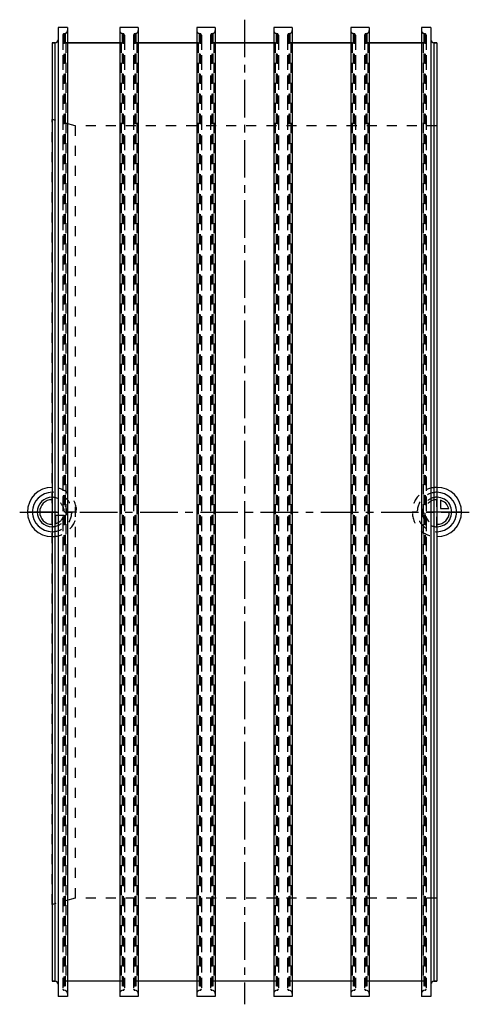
# Model space of a CAD drawing. Header units: millimetres. Extents: x 354 to 646, y 180 to 820.
import ezdxf

# ---------------------------------------------------------------- set-up
doc = ezdxf.new("R2010")
doc.units = ezdxf.units.MM
doc.header["$LTSCALE"] = 65.185185
doc.linetypes.add('CENTER', pattern=[0.6, 0.375, -0.075, 0.075, -0.075])
doc.linetypes.add('HIDDEN', pattern=[0.2, 0.1, -0.1])
for name, color, linetype in [('FASEN', 7, 'CONTINUOUS'), ('KOERPER', 7, 'CONTINUOUS'), ('KONST.EL_MIT_GEO', 7, 'CONTINUOUS'), ('KURVEN', 7, 'CONTINUOUS'), ('L1', 7, 'CONTINUOUS')]:
    doc.layers.add(name, color=color, linetype=linetype)

msp = doc.modelspace()

# ---------------------------------------------------------------- linework, layer by layer
at = {"layer": 'FASEN', "color": 8, "linetype": 'HIDDEN'}
for p, q in [((375, 244.98), (375, 755.02)), ((390, 751), (375, 755.02)), ((390, 751), (390, 249)), ((625, 751), (390, 751)), ((390, 249), (375, 244.98)), ((625, 249), (390, 249))]:
    msp.add_line(p, q, dxfattribs=at)
at = {"layer": 'KOERPER', "color": 7, "linetype": 'Continuous'}
for p, q in [((379, 815), (379, 185)), ((385, 815), (379, 815)), ((385, 815), (385, 185)), ((419, 815), (419, 185)), ((431, 815), (419, 815)), ((431, 815), (431, 185)), ((469, 815), (469, 185)), ((481, 815), (469, 815)), ((481, 815), (481, 185)), ((519, 815), (519, 185)), ((531, 815), (519, 815)), ((531, 815), (531, 185)), ((569, 815), (569, 185)), ((581, 815), (569, 815)), ((581, 815), (581, 185)), ((615, 815), (615, 185)), ((621, 815), (615, 815)), ((621, 815), (621, 185)), ((375, 805), (375, 195)), ((377, 805), (375, 805)), ((419, 805), (385, 805)), ((469, 805), (431, 805)), ((519, 805), (481, 805)), ((569, 805), (531, 805)), ((615, 805), (581, 805)), ((625, 805), (623, 805)), ((625, 805), (625, 195)), ((377, 195), (375, 195)), ((419, 195), (385, 195)), ((469, 195), (431, 195)), ((519, 195), (481, 195)), ((569, 195), (531, 195)), ((615, 195), (581, 195)), ((625, 195), (623, 195)), ((385, 185), (379, 185)), ((431, 185), (419, 185)), ((481, 185), (469, 185)), ((531, 185), (519, 185)), ((581, 185), (569, 185)), ((621, 185), (615, 185))]:
    msp.add_line(p, q, dxfattribs=at)
at = {"layer": 'KOERPER', "color": 8, "linetype": 'HIDDEN'}
for p, q in [((382, 809.89), (382, 190.11)), ((383.52, 811.07), (382.74, 810.86)), ((382.74, 810.86), (382.74, 189.14)), ((383.52, 811.07), (383.52, 188.93)), ((420.48, 811.07), (420.48, 188.93)), ((421.26, 810.86), (420.48, 811.07)), ((421.26, 810.86), (421.26, 189.14)), ((422, 809.89), (422, 190.11)), ((428, 809.89), (428, 190.11)), ((429.52, 811.07), (428.74, 810.86)), ((428.74, 810.86), (428.74, 189.14)), ((429.52, 811.07), (429.52, 188.93)), ((470.48, 811.07), (470.48, 188.93)), ((471.26, 810.86), (470.48, 811.07)), ((471.26, 810.86), (471.26, 189.14)), ((472, 809.89), (472, 190.11)), ((478, 809.89), (478, 190.11)), ((479.52, 811.07), (478.74, 810.86)), ((478.74, 810.86), (478.74, 189.14)), ((479.52, 811.07), (479.52, 188.93)), ((520.48, 811.07), (520.48, 188.93)), ((521.26, 810.86), (520.48, 811.07)), ((521.26, 810.86), (521.26, 189.14)), ((522, 809.89), (522, 190.11)), ((528, 809.89), (528, 190.11)), ((529.52, 811.07), (528.74, 810.86)), ((528.74, 810.86), (528.74, 189.14)), ((529.52, 811.07), (529.52, 188.93)), ((570.48, 811.07), (570.48, 188.93)), ((571.26, 810.86), (570.48, 811.07)), ((571.26, 810.86), (571.26, 189.14)), ((572, 809.89), (572, 190.11)), ((578, 809.89), (578, 190.11)), ((579.52, 811.07), (578.74, 810.86)), ((578.74, 810.86), (578.74, 189.14)), ((579.52, 811.07), (579.52, 188.93)), ((616.48, 811.07), (616.48, 188.93)), ((617.26, 810.86), (616.48, 811.07)), ((617.26, 810.86), (617.26, 189.14)), ((618, 809.89), (618, 190.11)), ((385, 805), (384, 805)), ((420, 805), (419, 805)), ((431, 805), (430, 805)), ((470, 805), (469, 805)), ((481, 805), (480, 805)), ((520, 805), (519, 805)), ((531, 805), (530, 805)), ((570, 805), (569, 805)), ((581, 805), (580, 805)), ((616, 805), (615, 805)), ((625, 751), (390, 751)), ((625, 249), (390, 249)), ((385, 195), (384, 195)), ((420, 195), (419, 195)), ((431, 195), (430, 195)), ((470, 195), (469, 195)), ((481, 195), (480, 195)), ((520, 195), (519, 195)), ((531, 195), (530, 195)), ((570, 195), (569, 195)), ((581, 195), (580, 195)), ((616, 195), (615, 195)), ((383.52, 188.93), (382.74, 189.14)), ((421.26, 189.14), (420.48, 188.93)), ((429.52, 188.93), (428.74, 189.14)), ((471.26, 189.14), (470.48, 188.93)), ((479.52, 188.93), (478.74, 189.14)), ((521.26, 189.14), (520.48, 188.93)), ((529.52, 188.93), (528.74, 189.14)), ((571.26, 189.14), (570.48, 188.93)), ((579.52, 188.93), (578.74, 189.14)), ((617.26, 189.14), (616.48, 188.93))]:
    msp.add_line(p, q, dxfattribs=at)
for centre, radius, start, end in [((383, 813), 2, 285, 360), ((421, 813), 2, 180, 255), ((429, 813), 2, 285, 360), ((471, 813), 2, 180, 255), ((479, 813), 2, 285, 360), ((521, 813), 2, 180, 255), ((529, 813), 2, 285, 360), ((571, 813), 2, 180, 255), ((579, 813), 2, 285, 360), ((617, 813), 2, 180, 255), ((383, 809.89), 1, 105, 180), ((421, 809.89), 1, 0, 75), ((429, 809.89), 1, 105, 180), ((471, 809.89), 1, 0, 75), ((479, 809.89), 1, 105, 180), ((521, 809.89), 1, 0, 75), ((529, 809.89), 1, 105, 180), ((571, 809.89), 1, 0, 75), ((579, 809.89), 1, 105, 180), ((617, 809.89), 1, 0, 75), ((383, 190.11), 1, 180, 255), ((383, 187), 2, 0, 75), ((421, 187), 2, 105, 180), ((421, 190.11), 1, 285, 360), ((429, 190.11), 1, 180, 255), ((429, 187), 2, 0, 75), ((471, 187), 2, 105, 180), ((471, 190.11), 1, 285, 360), ((479, 190.11), 1, 180, 255), ((479, 187), 2, 0, 75), ((521, 187), 2, 105, 180), ((521, 190.11), 1, 285, 360), ((529, 190.11), 1, 180, 255), ((529, 187), 2, 0, 75), ((571, 187), 2, 105, 180), ((571, 190.11), 1, 285, 360), ((579, 190.11), 1, 180, 255), ((579, 187), 2, 0, 75), ((617, 187), 2, 105, 180), ((617, 190.11), 1, 285, 360)]:
    msp.add_arc(centre, radius, start, end, dxfattribs=at)
at = {"layer": 'KONST.EL_MIT_GEO', "color": 8, "linetype": 'HIDDEN'}
for p, q in [((379, 807), (379, 193)), ((382, 807), (382, 193)), ((422, 807), (422, 193)), ((428, 807), (428, 193)), ((472, 807), (472, 193)), ((478, 807), (478, 193)), ((522, 807), (522, 193)), ((528, 807), (528, 193)), ((572, 807), (572, 193)), ((578, 807), (578, 193)), ((618, 807), (618, 193)), ((621, 807), (621, 193)), ((384, 805), (384, 195)), ((384, 805), (385, 805)), ((419, 805), (420, 805)), ((420, 805), (420, 195)), ((430, 805), (430, 195)), ((430, 805), (431, 805)), ((469, 805), (470, 805)), ((470, 805), (470, 195)), ((480, 805), (480, 195)), ((480, 805), (481, 805)), ((519, 805), (520, 805)), ((520, 805), (520, 195)), ((530, 805), (530, 195)), ((530, 805), (531, 805)), ((569, 805), (570, 805)), ((570, 805), (570, 195)), ((580, 805), (580, 195)), ((580, 805), (581, 805)), ((615, 805), (616, 805)), ((616, 805), (616, 195))]:
    msp.add_line(p, q, dxfattribs=at)
at = {"layer": 'KONST.EL_MIT_GEO', "color": 7, "linetype": 'Continuous'}
for p, q in [((375, 805), (377, 805)), ((377, 195), (377, 805)), ((385, 805), (419, 805)), ((431, 805), (469, 805)), ((481, 805), (519, 805)), ((531, 805), (569, 805)), ((581, 805), (615, 805)), ((623, 805), (623, 195)), ((623, 805), (625, 805)), ((375, 195), (377, 195)), ((623, 195), (625, 195))]:
    msp.add_line(p, q, dxfattribs=at)
for centre, start, end in [((377, 807), 270, 360), ((623, 807), 182.61908, 270), ((377, 193), 2.61901, 90), ((623, 193), 90, 177.38099)]:
    msp.add_arc(centre, 2, start, end, dxfattribs=at)
at = {"layer": 'KONST.EL_MIT_GEO', "color": 8, "linetype": 'HIDDEN'}
for centre, start, end in [((384, 807), 180, 270), ((420, 807), 270, 360), ((430, 807), 180, 270), ((470, 807), 270, 360), ((480, 807), 180, 270), ((520, 807), 270, 360), ((530, 807), 180, 270), ((570, 807), 270, 360), ((580, 807), 180, 270), ((616, 807), 270, 360), ((623, 807), 180, 182.61908), ((377, 193), 0, 2.61901), ((384, 193), 90, 180), ((420, 193), 0, 90), ((430, 193), 90, 180), ((470, 193), 0, 90), ((480, 193), 90, 180), ((520, 193), 0, 90), ((530, 193), 90, 180), ((570, 193), 0, 90), ((580, 193), 90, 180), ((616, 193), 0, 90), ((623, 193), 177.38099, 180)]:
    msp.add_arc(centre, 2, start, end, dxfattribs=at)
at = {"layer": 'KURVEN', "color": 8, "linetype": 'HIDDEN'}
for p, q in [((625, 490.4), (625, 508)), ((375, 500), (375, 490.4)), ((391, 500), (375, 500)), ((625, 500), (609, 500)), ((377.2, 497.8), (377.2, 492.31)), ((382.69, 497.8), (377.2, 497.8))]:
    msp.add_line(p, q, dxfattribs=at)
at = {"layer": 'KURVEN', "color": 40, "linetype": 'Continuous'}
for p, q in [((627.2, 507.69), (627.2, 502.2)), ((375, 500), (359, 500)), ((641, 500), (625, 500)), ((627.2, 502.2), (632.69, 502.2))]:
    msp.add_line(p, q, dxfattribs=at)
for centre, radius, start, end in [((375, 500), 16, 90, 270), ((375, 500), 12.8, 90, 270), ((625, 500), 16, 270, 90), ((625, 500), 12.8, 270, 90), ((375, 500), 9.6, 90.00007, 270), ((375, 500), 8, 90.00007, 270), ((625, 500), 9.6, 269.99993, 90), ((625, 500), 8, 15.96201, 74.03799), ((625, 500), 8, 269.99993, 360)]:
    msp.add_arc(centre, radius, start, end, dxfattribs=at)
at = {"layer": 'KURVEN', "color": 8, "linetype": 'HIDDEN'}
for centre, radius, start, end in [((375, 500), 16, 270, 90), ((375, 500), 12.8, 270, 90), ((625, 500), 16, 90, 270), ((625, 500), 12.8, 90, 270), ((375, 500), 9.6, 270, 90.00007), ((375, 500), 8, 0, 90.00007), ((625, 500), 9.6, 90, 269.99993), ((625, 500), 8, 90, 269.99993), ((375, 500), 8, 285.96201, 344.03799)]:
    msp.add_arc(centre, radius, start, end, dxfattribs=at)
at = {"layer": 'L1', "color": 2, "linetype": 'CENTER'}
for p, q in [((500, 820), (500, 180)), ((354, 500), (646, 500))]:
    msp.add_line(p, q, dxfattribs=at)

doc.saveas('drawing.dxf')
